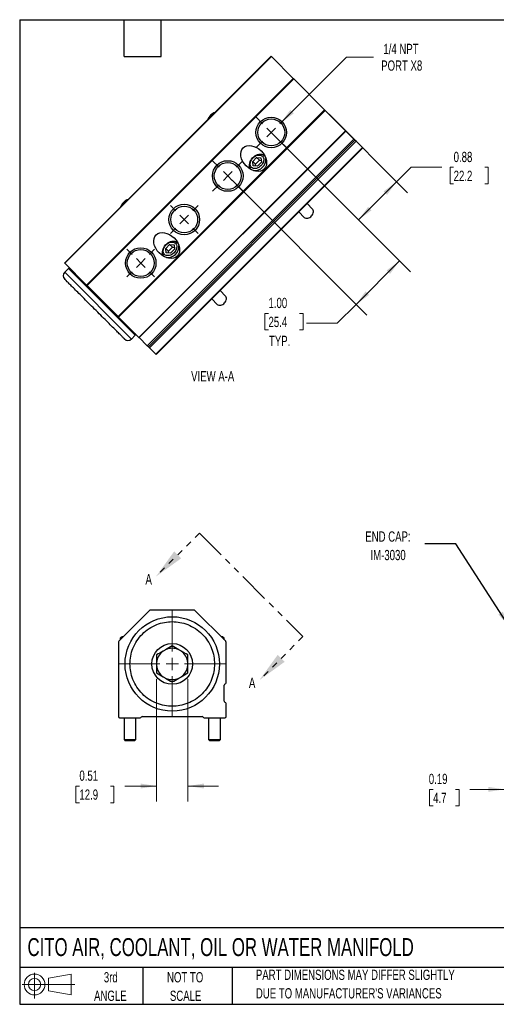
# Model space of a CAD drawing. Header units: inches. Extents: x 0.5 to 21.5, y 0.5 to 16.5.
# Tile 1 of 3: x 0.5 to 8.2, y 0.5 to 16.5. Entities that reach past the tile are written whole.
import ezdxf

# ---------------------------------------------------------------- set-up
doc = ezdxf.new("R2010")
doc.units = ezdxf.units.IN
doc.header["$LTSCALE"] = 2
doc.header["$MEASUREMENT"] = 0
doc.linetypes.add('HIDDEN', pattern=[0.075, 0.05, -0.025])
doc.linetypes.add('PHANTOM', pattern=[0.5, 0.25, -0.05, 0.05, -0.05, 0.05, -0.05])
doc.layers.add('TEXT', color=140, linetype='Continuous', lineweight=25)
doc.styles.add('SLDTEXTSTYLE0', font='TXT', dxfattribs={"width": 0.7})
doc.dimstyles.new('SLDDIMSTYLE1', dxfattribs={"dimtxt": 0.169922, "dimasz": 0.26, "dimexe": 0, "dimexo": 0.0625, "dimgap": 0.04248, "dimtad": 0, "dimtih": 1, "dimtoh": 1, "dimrnd": 1e-09, "dimdsep": 46, "dimtxsty": 'SLDTEXTSTYLE0', "dimsah": 1, "dimcen": 0.09, "dimadec": 0, "dimazin": 2, "dimtfac": 1, "dimtmove": 0, "dimatfit": 0, "dimfxl": 0, "dimfrac": 2, "dimtolj": 1, "dimtzin": 12, "dimarcsym": 0})
doc.dimstyles.new('SLDDIMSTYLE2', dxfattribs={"dimtxt": 0.18, "dimasz": 0.26, "dimexe": 0, "dimexo": 0.0625, "dimgap": 0, "dimtad": 0, "dimtih": 1, "dimtoh": 1, "dimdec": 0, "dimrnd": 1e-09, "dimzin": 0, "dimdsep": 46, "dimtxsty": 'Standard', "dimsah": 1, "dimcen": 0.09, "dimadec": 0, "dimazin": 0, "dimtfac": 0.26, "dimtdec": 0, "dimtofl": 0, "dimtmove": 0, "dimatfit": 3, "dimfxl": 0, "dimfrac": 2, "dimtolj": 1, "dimtzin": 0, "dimarcsym": 0})
doc.dimstyles.new('SLDDIMSTYLE4', dxfattribs={"dimtxt": 0.169922, "dimasz": 0.26, "dimexe": 0, "dimexo": 0.0625, "dimgap": 0.04248, "dimtad": 0, "dimtih": 1, "dimtoh": 1, "dimrnd": 1e-09, "dimzin": 12, "dimdsep": 46, "dimtxsty": 'SLDTEXTSTYLE0', "dimsah": 1, "dimcen": 0, "dimadec": 0, "dimazin": 3, "dimtfac": 1, "dimtofl": 0, "dimtmove": 0, "dimatfit": 3, "dimfxl": 0, "dimfrac": 2, "dimtolj": 1, "dimtzin": 12, "dimarcsym": 0})
doc.dimstyles.new('SLDDIMSTYLE5', dxfattribs={"dimtxt": 0.169922, "dimasz": 0.26, "dimexe": 0, "dimexo": 0.0625, "dimgap": 0.04248, "dimtad": 0, "dimtih": 1, "dimtoh": 1, "dimrnd": 1e-09, "dimzin": 4, "dimdsep": 46, "dimtxsty": 'SLDTEXTSTYLE0', "dimsah": 1, "dimcen": 0.09, "dimadec": 0, "dimazin": 1, "dimtfac": 1, "dimtofl": 0, "dimtmove": 0, "dimatfit": 3, "dimfxl": 0, "dimfrac": 2, "dimtolj": 1, "dimtzin": 12, "dimarcsym": 0})
doc.dimstyles.new('SLDDIMSTYLE6', dxfattribs={"dimtxt": 0.169922, "dimasz": 0.26, "dimexe": 0, "dimexo": 0.0625, "dimgap": 0.04248, "dimtad": 0, "dimtih": 1, "dimtoh": 1, "dimrnd": 1e-09, "dimdsep": 46, "dimtxsty": 'SLDTEXTSTYLE0', "dimsah": 1, "dimcen": 0.09, "dimadec": 0, "dimazin": 2, "dimtfac": 1, "dimtofl": 0, "dimtmove": 0, "dimatfit": 3, "dimfxl": 0, "dimfrac": 2, "dimtolj": 1, "dimtzin": 12, "dimarcsym": 0})

# ---------------------------------------------------------------- blocks, each defined once
blk = doc.blocks.new('Block11')
at = {"color": 7, "linetype": 'Continuous', "lineweight": 18}
for p, q in [((0.204, 0.418), (0.204, 0)), ((0.431, 0.328), (0.801, 0.396)), ((0.431, 0.126), (0.431, 0.328)), ((0.801, 0.396), (0.801, 0.058)), ((0, 0.227), (0.856, 0.227)), ((0.431, 0.126), (0.801, 0.058))]:
    blk.add_line(p, q, dxfattribs=at)
for radius in [0.169, 0.101]:
    blk.add_circle((0.204, 0.227), radius, dxfattribs=at)
blk = doc.blocks.new('Block12')
at = {"color": 7, "linetype": 'Continuous'}
blk.add_blockref('Block11', (0, 0), dxfattribs=at)
blk = doc.blocks.new('_D_1')
at = {"color": 7, "linetype": 'Continuous', "lineweight": 0}
for p, q in [((8.38, 5.244), (8.38, 3.743)), ((8.565, 5.056), (8.565, 3.743)), ((7.222, 3.993), (7.165, 3.993)), ((7.165, 3.993), (7.165, 3.723)), ((7.585, 3.993), (7.642, 3.993)), ((7.642, 3.993), (7.642, 3.723)), ((8.38, 3.993), (7.816, 3.993)), ((8.565, 3.993), (9.065, 3.993)), ((7.165, 3.723), (7.222, 3.723)), ((7.642, 3.723), (7.585, 3.723))]:
    blk.add_line(p, q, dxfattribs=at)
at = {"color": 7, "linetype": 'Continuous', "lineweight": 18}
for points in [[(8.38, 3.993), (8.12, 4.033), (8.12, 3.953)], [(8.565, 3.993), (8.825, 3.953), (8.825, 4.033)]]:
    blk.add_solid(points, dxfattribs=at)
at = {"color": 7, "linetype": 'Continuous', "lineweight": 18, "char_height": 0.1667, "attachment_point": 1, "style": 'SLDTEXTSTYLE0'}
for s, insert in [('0.19', (7.151, 4.246)), ('4.7', (7.222, 3.938))]:
    blk.add_mtext(s, dxfattribs=dict(at, insert=insert))
blk = doc.blocks.new('_D_9')
at = {"color": 7, "linetype": 'Continuous', "lineweight": 0}
for p, q in [((2.726, 5.784), (2.726, 3.797)), ((3.234, 5.784), (3.234, 3.797)), ((1.471, 4.047), (1.414, 4.047)), ((1.414, 4.047), (1.414, 3.776)), ((1.976, 4.047), (2.033, 4.047)), ((2.033, 4.047), (2.033, 3.776)), ((2.726, 4.047), (2.207, 4.047)), ((3.234, 4.047), (3.734, 4.047)), ((1.414, 3.776), (1.471, 3.776)), ((2.033, 3.776), (1.976, 3.776))]:
    blk.add_line(p, q, dxfattribs=at)
at = {"color": 7, "linetype": 'Continuous', "lineweight": 18}
for points in [[(2.726, 4.047), (2.466, 4.087), (2.466, 4.007)], [(3.234, 4.047), (3.494, 4.007), (3.494, 4.087)]]:
    blk.add_solid(points, dxfattribs=at)
at = {"color": 7, "linetype": 'Continuous', "lineweight": 18, "char_height": 0.1667, "attachment_point": 1, "style": 'SLDTEXTSTYLE0'}
for s, insert in [('0.51', (1.471, 4.299)), ('12.9', (1.471, 3.991))]:
    blk.add_mtext(s, dxfattribs=dict(at, insert=insert))
blk = doc.blocks.new('SW_CENTERMARKSYMBOL_5')
at = {"color": 0, "linetype": 'Continuous', "lineweight": 18}
for p, q in [((0, 0.2), (0, 0.867)), ((-0.2, 0), (-0.867, 0)), ((0, 0), (-0.1, 0)), ((0, 0), (0, 0.1)), ((0, 0), (0, -0.1)), ((0, 0), (0.1, 0)), ((0.2, 0), (0.867, 0)), ((0, -0.2), (0, -0.867))]:
    blk.add_line(p, q, dxfattribs=at)
blk = doc.blocks.new('SW_PROJECTIONARROW_0')
at = {"color": 0, "linetype": 'HIDDEN', "lineweight": 18}
for p, q in [((3.422, 8.157), (2.715, 7.45)), ((5.104, 6.475), (4.397, 5.768))]:
    blk.add_line(p, q, dxfattribs=at)
at = {"color": 0, "linetype": 'PHANTOM', "lineweight": 35}
blk.add_line((3.422, 8.157), (5.104, 6.475), dxfattribs=at)
at = {"color": 0, "linetype": 'Continuous', "lineweight": 25}
for points in [[(2.715, 7.45), (3.125, 7.747), (3.012, 7.86)], [(4.397, 5.768), (4.807, 6.065), (4.694, 6.178)]]:
    blk.add_solid(points, dxfattribs=at)
at = {"color": 0, "linetype": 'Continuous', "lineweight": 25, "char_height": 0.17, "attachment_point": 1, "style": 'SLDTEXTSTYLE0'}
for insert in [(2.544, 7.49), (4.226, 5.808)]:
    blk.add_mtext('A', dxfattribs=dict(at, insert=insert))
blk = doc.blocks.new('_D_10')
at = {"color": 7, "linetype": 'Continuous', "lineweight": 0}
for p, q in [((4.906, 14.35), (6.853, 12.404)), ((3.953, 13.89), (6.146, 11.697)), ((6.676, 12.581), (5.969, 11.873)), ((5.969, 11.873), (5.664, 11.569)), ((4.545, 11.728), (4.488, 11.728)), ((4.488, 11.728), (4.488, 11.458)), ((5.05, 11.728), (5.107, 11.728)), ((5.107, 11.728), (5.107, 11.458)), ((5.664, 11.569), (5.164, 11.569)), ((4.488, 11.458), (4.545, 11.458)), ((5.107, 11.458), (5.05, 11.458))]:
    blk.add_line(p, q, dxfattribs=at)
at = {"color": 7, "linetype": 'Continuous', "lineweight": 18}
for points in [[(6.676, 12.581), (6.464, 12.425), (6.52, 12.368)], [(5.969, 11.873), (6.181, 12.029), (6.124, 12.086)]]:
    blk.add_solid(points, dxfattribs=at)
at = {"color": 7, "linetype": 'Continuous', "lineweight": 18, "char_height": 0.1667, "attachment_point": 1, "style": 'SLDTEXTSTYLE0'}
for s, insert in [('1.00', (4.545, 11.981)), ('25.4', (4.545, 11.672)), ('TYP.', (4.553, 11.364))]:
    blk.add_mtext(s, dxfattribs=dict(at, insert=insert))
blk = doc.blocks.new('_D_11')
at = {"color": 7, "linetype": 'Continuous', "lineweight": 0}
for p, q in [((5.529, 14.965), (6.805, 13.689)), ((4.66, 14.597), (6.186, 13.07)), ((6.628, 13.866), (6.863, 14.101)), ((6.863, 14.101), (7.363, 14.101)), ((7.555, 14.101), (7.498, 14.101)), ((7.498, 14.101), (7.498, 13.831)), ((8.06, 14.101), (8.117, 14.101)), ((8.117, 14.101), (8.117, 13.831)), ((6.009, 13.247), (6.628, 13.866)), ((7.498, 13.831), (7.555, 13.831)), ((8.117, 13.831), (8.06, 13.831))]:
    blk.add_line(p, q, dxfattribs=at)
at = {"color": 7, "linetype": 'Continuous', "lineweight": 18}
for points in [[(6.628, 13.866), (6.416, 13.71), (6.472, 13.654)], [(6.009, 13.247), (6.221, 13.403), (6.165, 13.459)]]:
    blk.add_solid(points, dxfattribs=at)
at = {"color": 7, "linetype": 'Continuous', "lineweight": 18, "char_height": 0.1667, "attachment_point": 1, "style": 'SLDTEXTSTYLE0'}
for s, insert in [('0.88', (7.555, 14.353)), ('22.2', (7.555, 14.045))]:
    blk.add_mtext(s, dxfattribs=dict(at, insert=insert))
blk = doc.blocks.new('_D_12')
at = {"color": 7, "linetype": 'Continuous', "lineweight": 0}
for p, q in [((4.743, 14.822), (5.814, 15.893)), ((5.814, 15.893), (6.252, 15.893))]:
    blk.add_line(p, q, dxfattribs=at)
at = {"color": 7, "linetype": 'Continuous', "lineweight": 18}
blk.add_solid([(4.743, 14.822), (4.956, 14.978), (4.899, 15.034)], dxfattribs=at)
at = {"color": 7, "linetype": 'Continuous', "lineweight": 18, "char_height": 0.1667, "attachment_point": 1, "style": 'SLDTEXTSTYLE0'}
for s, insert in [('1/4 NPT', (6.413, 16.108)), ('PORT X8', (6.377, 15.838))]:
    blk.add_mtext(s, dxfattribs=dict(at, insert=insert))
blk = doc.blocks.new('SW_CENTERMARKSYMBOL_6')
at = {"color": 0, "linetype": 'Continuous', "lineweight": 18}
for p, q in [((-0.141, 0.141), (-0.246, 0.246)), ((0.141, 0.141), (0.246, 0.246)), ((0, 0), (-0.071, 0.071)), ((0, 0), (-0.071, -0.071)), ((0, 0), (0.071, 0.071)), ((0, 0), (0.071, -0.071)), ((-0.141, -0.141), (-0.246, -0.246)), ((0.141, -0.141), (0.246, -0.246))]:
    blk.add_line(p, q, dxfattribs=at)
blk = doc.blocks.new('SW_CENTERMARKSYMBOL_7')
at = {"color": 0, "linetype": 'Continuous', "lineweight": 18}
for p, q in [((-0.141, 0.141), (-0.246, 0.246)), ((0.141, 0.141), (0.246, 0.246)), ((0, 0), (-0.071, 0.071)), ((0, 0), (-0.071, -0.071)), ((0, 0), (0.071, 0.071)), ((0, 0), (0.071, -0.071)), ((-0.141, -0.141), (-0.246, -0.246)), ((0.141, -0.141), (0.246, -0.246))]:
    blk.add_line(p, q, dxfattribs=at)
blk = doc.blocks.new('SW_CENTERMARKSYMBOL_8')
at = {"color": 0, "linetype": 'Continuous', "lineweight": 18}
for p, q in [((-0.141, 0.141), (-0.225, 0.225)), ((0.141, 0.141), (0.225, 0.225)), ((0, 0), (-0.071, 0.071)), ((0, 0), (-0.071, -0.071)), ((0, 0), (0.071, 0.071)), ((0, 0), (0.071, -0.071)), ((-0.141, -0.141), (-0.225, -0.225)), ((0.141, -0.141), (0.225, -0.225))]:
    blk.add_line(p, q, dxfattribs=at)
blk = doc.blocks.new('SW_CENTERMARKSYMBOL_9')
at = {"color": 0, "linetype": 'Continuous', "lineweight": 18}
for p, q in [((-0.141, 0.141), (-0.225, 0.225)), ((0.141, 0.141), (0.225, 0.225)), ((0, 0), (-0.071, 0.071)), ((0, 0), (-0.071, -0.071)), ((0, 0), (0.071, 0.071)), ((0, 0), (0.071, -0.071)), ((-0.141, -0.141), (-0.225, -0.225)), ((0.141, -0.141), (0.225, -0.225))]:
    blk.add_line(p, q, dxfattribs=at)

msp = doc.modelspace()

# ---------------------------------------------------------------- linework, layer by layer
for p, q in [((1.23, 12.546), (4.589, 15.905)), ((4.593, 15.901), (1.234, 12.542)), ((4.593, 15.901), (4.589, 15.905)), ((4.593, 15.901), (4.947, 15.547)), ((1.588, 12.188), (4.947, 15.547)), ((4.957, 15.537), (1.598, 12.178)), ((4.957, 15.537), (4.947, 15.547)), ((4.957, 15.537), (5.458, 15.036)), ((2.099, 11.677), (5.458, 15.036)), ((5.468, 15.026), (2.109, 11.667)), ((5.468, 15.026), (5.458, 15.036)), ((5.468, 15.026), (5.798, 14.696)), ((2.439, 11.337), (5.798, 14.696)), ((2.444, 11.333), (5.802, 14.692)), ((5.803, 14.691), (2.444, 11.333)), ((2.574, 11.202), (5.933, 14.561)), ((5.802, 14.692), (5.798, 14.696)), ((5.802, 14.692), (5.803, 14.691)), ((5.803, 14.691), (5.933, 14.561)), ((5.933, 14.561), (5.95, 14.543)), ((5.95, 14.543), (2.592, 11.185)), ((5.968, 14.526), (2.609, 11.168)), ((2.714, 11.063), (6.073, 14.421)), ((2.718, 11.058), (6.077, 14.417)), ((5.968, 14.526), (5.95, 14.543)), ((5.968, 14.526), (6.073, 14.421)), ((6.077, 14.417), (6.073, 14.421)), ((4.288, 14.197), (4.352, 14.261)), ((4.352, 14.261), (4.423, 14.254)), ((4.352, 14.261), (4.397, 14.216)), ((4.423, 14.254), (4.43, 14.183)), ((4.487, 14.283), (4.479, 14.291)), ((4.479, 14.291), (4.488, 14.28)), ((4.295, 14.127), (4.288, 14.197)), ((4.288, 14.197), (4.333, 14.152)), ((4.366, 14.119), (4.295, 14.127)), ((4.333, 14.152), (4.397, 14.216)), ((4.336, 14.122), (4.333, 14.152)), ((4.43, 14.183), (4.366, 14.119)), ((4.397, 14.216), (4.427, 14.213)), ((4.259, 14.07), (4.266, 14.063)), ((5.261, 13.422), (5.172, 13.512)), ((5.037, 13.378), (5.127, 13.288)), ((2.874, 12.783), (2.938, 12.847)), ((2.919, 12.738), (2.983, 12.802)), ((2.938, 12.847), (3.009, 12.84)), ((2.938, 12.847), (2.983, 12.802)), ((2.983, 12.802), (3.013, 12.799)), ((3.009, 12.84), (3.016, 12.769)), ((3.072, 12.869), (3.065, 12.876)), ((3.065, 12.876), (3.074, 12.866)), ((2.845, 12.656), (2.852, 12.649)), ((2.881, 12.712), (2.874, 12.783)), ((2.874, 12.783), (2.919, 12.738)), ((2.952, 12.705), (2.881, 12.712)), ((2.922, 12.708), (2.919, 12.738)), ((3.016, 12.769), (2.952, 12.705)), ((1.23, 12.546), (1.234, 12.542)), ((1.588, 12.188), (1.234, 12.542)), ((1.292, 12.456), (1.232, 12.396)), ((2.317, 11.311), (1.232, 12.396)), ((2.377, 11.371), (1.292, 12.456)), ((1.588, 12.188), (1.598, 12.178)), ((2.099, 11.677), (1.598, 12.178)), ((3.847, 12.008), (3.757, 12.098)), ((3.623, 11.963), (3.713, 11.874)), ((2.099, 11.677), (2.109, 11.667)), ((2.439, 11.337), (2.109, 11.667)), ((2.317, 11.311), (2.377, 11.371)), ((2.439, 11.337), (2.444, 11.333)), ((2.444, 11.333), (2.444, 11.333)), ((2.574, 11.202), (2.444, 11.333)), ((2.592, 11.185), (2.574, 11.202)), ((2.592, 11.185), (2.609, 11.168)), ((2.714, 11.063), (2.609, 11.168)), ((2.714, 11.063), (2.718, 11.058)), ((2.611, 6.9), (2.111, 6.399)), ((3.334, 6.906), (2.626, 6.906)), ((3.849, 6.399), (3.348, 6.9)), ((2.165, 6.471), (2.136, 6.451)), ((2.136, 6.451), (2.136, 6.425)), ((2.162, 6.451), (2.136, 6.451)), ((2.182, 6.471), (2.165, 6.471)), ((3.795, 6.471), (3.777, 6.471)), ((3.823, 6.451), (3.795, 6.471)), ((3.823, 6.451), (3.797, 6.451)), ((3.823, 6.425), (3.823, 6.451)), ((2.105, 6.385), (2.105, 5.176)), ((3.855, 5.725), (3.855, 6.385)), ((3.825, 5.425), (3.825, 5.686)), ((3.855, 5.176), (3.855, 5.386)), ((2.125, 5.156), (2.46, 5.156)), ((2.197, 5.156), (2.197, 4.801)), ((2.387, 4.801), (2.387, 5.156)), ((2.494, 5.176), (3.465, 5.176)), ((3.5, 5.156), (3.835, 5.156)), ((3.572, 5.156), (3.572, 4.801)), ((3.762, 4.801), (3.762, 5.156)), ((2.197, 4.801), (2.217, 4.781)), ((2.197, 4.801), (2.292, 4.801)), ((2.292, 4.801), (2.387, 4.801)), ((2.367, 4.781), (2.387, 4.801)), ((3.572, 4.801), (3.592, 4.781)), ((3.572, 4.801), (3.667, 4.801)), ((3.667, 4.801), (3.762, 4.801)), ((3.742, 4.781), (3.762, 4.801)), ((2.292, 4.781), (2.217, 4.781)), ((2.367, 4.781), (2.292, 4.781)), ((3.667, 4.781), (3.592, 4.781)), ((3.742, 4.781), (3.667, 4.781))]:
    msp.add_line(p, q)
at = {"flags": 128}
for points in [[(4.27, 14.061), (4.265, 14.064), (4.253, 14.077), (4.243, 14.092), (4.237, 14.109), (4.234, 14.129), (4.235, 14.149), (4.239, 14.171), (4.246, 14.193), (4.257, 14.214), (4.271, 14.235), (4.287, 14.254), (4.305, 14.271), (4.325, 14.286), (4.346, 14.298), (4.368, 14.307), (4.389, 14.313), (4.41, 14.315), (4.431, 14.314), (4.449, 14.31), (4.465, 14.302), (4.479, 14.291), (4.479, 14.291)], [(4.269, 14.1), (4.259, 14.112), (4.252, 14.127), (4.249, 14.144), (4.249, 14.162), (4.252, 14.181), (4.259, 14.2), (4.268, 14.219), (4.281, 14.237), (4.295, 14.254), (4.312, 14.269), (4.33, 14.281), (4.349, 14.291), (4.368, 14.297), (4.387, 14.301), (4.405, 14.3), (4.422, 14.297), (4.437, 14.29), (4.449, 14.281), (4.459, 14.268), (4.466, 14.253), (4.469, 14.237), (4.469, 14.218), (4.466, 14.199), (4.46, 14.18), (4.45, 14.161), (4.438, 14.143), (4.423, 14.126), (4.406, 14.112), (4.388, 14.099), (4.369, 14.09), (4.35, 14.083), (4.331, 14.08), (4.313, 14.08), (4.296, 14.084), (4.281, 14.09), (4.269, 14.1)], [(5.127, 13.288), (5.138, 13.28), (5.151, 13.275), (5.166, 13.273), (5.182, 13.275), (5.199, 13.279), (5.215, 13.287), (5.231, 13.298), (5.245, 13.311), (5.257, 13.326), (5.266, 13.342), (5.273, 13.359), (5.276, 13.375), (5.276, 13.391), (5.272, 13.405), (5.266, 13.417), (5.261, 13.422)], [(2.855, 12.647), (2.851, 12.65), (2.839, 12.662), (2.829, 12.678), (2.823, 12.695), (2.82, 12.715), (2.821, 12.735), (2.825, 12.757), (2.832, 12.778), (2.843, 12.8), (2.856, 12.82), (2.873, 12.84), (2.891, 12.857), (2.911, 12.872), (2.932, 12.884), (2.953, 12.893), (2.975, 12.899), (2.996, 12.901), (3.016, 12.9), (3.035, 12.895), (3.051, 12.887), (3.065, 12.876), (3.065, 12.876)], [(2.855, 12.686), (2.845, 12.698), (2.838, 12.713), (2.835, 12.73), (2.835, 12.748), (2.838, 12.767), (2.844, 12.786), (2.854, 12.805), (2.866, 12.823), (2.881, 12.84), (2.898, 12.855), (2.916, 12.867), (2.935, 12.877), (2.954, 12.883), (2.973, 12.886), (2.991, 12.886), (3.008, 12.883), (3.023, 12.876), (3.035, 12.866), (3.045, 12.854), (3.052, 12.839), (3.055, 12.822), (3.055, 12.804), (3.052, 12.785), (3.045, 12.766), (3.036, 12.747), (3.023, 12.729), (3.009, 12.712), (2.992, 12.697), (2.974, 12.685), (2.955, 12.676), (2.936, 12.669), (2.917, 12.666), (2.899, 12.666), (2.882, 12.669), (2.867, 12.676), (2.855, 12.686)], [(3.713, 11.874), (3.724, 11.866), (3.737, 11.861), (3.752, 11.859), (3.768, 11.86), (3.785, 11.865), (3.801, 11.873), (3.817, 11.884), (3.831, 11.897), (3.843, 11.912), (3.852, 11.928), (3.859, 11.945), (3.862, 11.961), (3.862, 11.977), (3.858, 11.991), (3.852, 12.003), (3.847, 12.008)]]:
    msp.add_lwpolyline(points, dxfattribs=at)
for centre, radius in [((4.589, 14.668), 0.248), ((4.589, 14.668), 0.219), ((3.882, 13.96), 0.249), ((3.882, 13.96), 0.218), ((3.175, 13.253), 0.249), ((3.175, 13.253), 0.218), ((2.468, 12.546), 0.248), ((2.468, 12.546), 0.218), ((2.98, 6.031), 0.767), ((2.98, 6.031), 0.331)]:
    msp.add_circle(centre, radius)
for centre, radius, start, end in [((3.752, 14.798), 0.21, 110.6822, 159.3179), ((3.73, 14.82), 0.173, 112.8829, 157.1172), ((4.319, 14.231), 0.184, 265.0779, 4.9222), ((2.337, 13.383), 0.21, 110.6822, 159.3179), ((2.316, 13.405), 0.173, 112.8829, 157.1172), ((2.904, 12.817), 0.184, 265.0779, 4.9222), ((1.289, 12.339), 0.08, 135.0001, 225.0001), ((1.307, 12.442), 0.02, 45.0001, 135.0001), ((2.363, 11.385), 0.02, 315.0001, 45.0001), ((2.26, 11.368), 0.08, 225.0001, 315.0001), ((2.626, 6.886), 0.02, 90, 135.0001), ((3.334, 6.886), 0.02, 45.0001, 90), ((2.125, 6.385), 0.02, 135.0001, 180), ((2.98, 6.031), 0.255, 114.9241, 125.0759), ((2.98, 6.031), 0.255, 65.0759, 114.9241), ((2.98, 6.031), 0.255, 54.9241, 65.0759), ((3.835, 6.385), 0.02, 0, 45.0001), ((2.98, 6.031), 0.255, 125.0759, 174.9241), ((2.98, 6.031), 0.255, 5.0759, 54.9241), ((2.98, 6.031), 0.255, 174.9241, 185.0759), ((2.98, 6.031), 0.255, 185.0759, 234.9241), ((2.98, 6.031), 0.255, 305.0759, 354.9241), ((2.98, 6.031), 0.255, 354.9241, 5.0759), ((2.98, 6.031), 0.255, 234.9241, 245.0759), ((2.98, 6.031), 0.255, 245.0759, 294.9241), ((2.98, 6.031), 0.255, 294.9241, 305.0759), ((3.845, 5.686), 0.02, 104.4775, 180), ((3.835, 5.725), 0.02, 284.4775, 0), ((3.845, 5.425), 0.02, 180, 255.5225), ((3.835, 5.386), 0.02, 0, 75.5225), ((2.125, 5.176), 0.02, 180, 270), ((2.46, 5.176), 0.02, 270, 330), ((2.494, 5.156), 0.02, 90, 150), ((3.465, 5.156), 0.02, 30, 90), ((3.5, 5.176), 0.02, 210, 270), ((3.835, 5.176), 0.02, 270, 0)]:
    msp.add_arc(centre, radius, start, end)
for centre, major_axis in [((4.304, 14.245), (0.172, -0.172)), ((2.89, 12.831), (-0.172, 0.172))]:
    msp.add_ellipse(centre, major_axis=major_axis, ratio=0.707107)
for points, knots in [([(2.204, 11.311), (2.204, 11.311), (2.204, 11.311), (2.203, 11.311), (2.203, 11.312), (2.202, 11.313), (2.201, 11.314), (2.199, 11.315), (2.198, 11.317), (2.196, 11.319), (2.191, 11.324), (2.182, 11.333), (2.165, 11.35), (2.144, 11.371), (2.112, 11.403), (2.063, 11.451), (1.993, 11.521), (1.911, 11.604), (1.818, 11.697), (1.718, 11.797), (1.618, 11.896), (1.525, 11.99), (1.443, 12.072), (1.373, 12.142), (1.314, 12.2), (1.269, 12.246), (1.239, 12.276), (1.232, 12.283), (1.232, 12.283), (1.232, 12.283)], [0, 0, 0, 0, 0.007325, 0.014636, 0.021939, 0.029236, 0.036532, 0.04383, 0.051134, 0.058449, 0.065777, 0.097963, 0.130157, 0.161054, 0.191961, 0.250203, 0.308446, 0.370176, 0.434474, 0.500135, 0.565797, 0.630095, 0.691825, 0.750068, 0.80831, 0.870041, 0.934338, 1, 1, 1, 1, 1]), ([(2.293, 6.031), (2.293, 5.989), (2.301, 5.903), (2.338, 5.775), (2.401, 5.652), (2.491, 5.542), (2.6, 5.452), (2.724, 5.389), (2.852, 5.352), (2.98, 5.34), (3.108, 5.352), (3.236, 5.389), (3.359, 5.452), (3.469, 5.542), (3.558, 5.652), (3.622, 5.775), (3.659, 5.903), (3.671, 6.031), (3.659, 6.159), (3.622, 6.287), (3.558, 6.41), (3.469, 6.52), (3.359, 6.609), (3.236, 6.673), (3.108, 6.71), (2.98, 6.722), (2.852, 6.71), (2.724, 6.673), (2.6, 6.609), (2.491, 6.52), (2.401, 6.41), (2.338, 6.287), (2.301, 6.159), (2.293, 6.073), (2.293, 6.031)], [0, 0, 0, 0, 0.029129, 0.0600028, 0.0921602, 0.125, 0.1578398, 0.1899972, 0.220871, 0.25, 0.279129, 0.3100028, 0.3421602, 0.375, 0.4078398, 0.4399972, 0.470871, 0.5, 0.529129, 0.5600028, 0.5921602, 0.625, 0.6578398, 0.6899972, 0.720871, 0.75, 0.779129, 0.8100028, 0.8421602, 0.875, 0.9078398, 0.9399972, 0.970871, 1, 1, 1, 1])]:
    msp.add_open_spline(points, degree=3, knots=knots)
for points in [[(2.98, 6.324), (2.945, 6.304), (2.909, 6.283), (2.872, 6.262)], [(3.087, 6.262), (3.051, 6.283), (3.015, 6.304), (2.98, 6.324)], [(2.833, 6.24), (2.797, 6.218), (2.761, 6.198), (2.726, 6.178)], [(2.726, 6.178), (2.726, 6.137), (2.726, 6.096), (2.726, 6.053)], [(3.234, 6.178), (3.199, 6.198), (3.163, 6.218), (3.126, 6.24)], [(3.234, 6.053), (3.234, 6.096), (3.234, 6.137), (3.234, 6.178)], [(2.726, 6.008), (2.726, 5.966), (2.726, 5.925), (2.726, 5.884)], [(3.234, 5.884), (3.234, 5.925), (3.234, 5.966), (3.234, 6.008)], [(2.726, 5.884), (2.761, 5.864), (2.797, 5.843), (2.833, 5.822)], [(2.872, 5.8), (2.909, 5.778), (2.945, 5.758), (2.98, 5.738)], [(2.98, 5.738), (3.015, 5.758), (3.051, 5.778), (3.087, 5.8)], [(3.126, 5.822), (3.163, 5.843), (3.199, 5.864), (3.234, 5.884)]]:
    msp.add_open_spline(points, degree=3)
at = {"layer": 'TEXT'}
for p, q in [((0.5, 16.5), (21.5, 16.5)), ((0.5, 16.5), (0.5, 0.5)), ((2.2, 15.9), (2.2, 16.5)), ((2.8, 15.9), (2.8, 16.5)), ((2.2, 15.9), (2.8, 15.9)), ((21.5, 1.742), (0.5, 1.742)), ((21.5, 1.1), (0.5, 1.1)), ((2.5, 1.1), (2.5, 0.5)), ((3.954, 1.1), (3.954, 0.5)), ((0.5, 0.5), (21.5, 0.5))]:
    msp.add_line(p, q, dxfattribs=at)

# ---------------------------------------------------------------- block references
at = {"color": 7, "linetype": 'Continuous', "lineweight": 0}
for name, p in [('SW_CENTERMARKSYMBOL_6', (4.589, 14.668)), ('SW_CENTERMARKSYMBOL_7', (3.882, 13.96)), ('SW_CENTERMARKSYMBOL_8', (3.175, 13.253)), ('SW_CENTERMARKSYMBOL_9', (2.468, 12.546)), ('SW_CENTERMARKSYMBOL_5', (2.98, 6.031))]:
    msp.add_blockref(name, p, dxfattribs=at)
at = {"color": 7, "linetype": 'Continuous', "lineweight": 25}
msp.add_blockref('SW_PROJECTIONARROW_0', (0, 0), dxfattribs=at)
at = {"layer": 'TEXT'}
msp.add_blockref('Block12', (0.538, 0.595), dxfattribs=at)

# ---------------------------------------------------------------- texts
at = {"color": 7, "linetype": 'Continuous', "lineweight": 0, "char_height": 0.1667, "attachment_point": 2, "style": 'SLDTEXTSTYLE0'}
for s, insert in [('VIEW A-A', (3.638, 10.79)), ('END CAP:', (6.487, 8.185)), ('IM-3030', (6.489, 7.884))]:
    msp.add_mtext(s, dxfattribs=dict(at, insert=insert))
at = {"layer": 'TEXT', "style": 'SLDTEXTSTYLE0'}
for s, insert, char_height, attachment_point in [('CITO AIR, COOLANT, OIL OR WATER MANIFOLD', (0.627, 1.576), 0.29167, 1), ('3rd', (1.981, 1.023), 0.1667, 2), ('NOT TO', (3.19, 1.023), 0.1667, 2), ('PART DIMENSIONS MAY DIFFER SLIGHTLY', (4.34, 1.063), 0.16667, 1), ('ANGLE', (1.974, 0.722), 0.1667, 2), ('SCALE', (3.198, 0.722), 0.1667, 2), ("DUE TO MANUFACTURER'S VARIANCES", (4.34, 0.762), 0.16667, 1)]:
    msp.add_mtext(s, dxfattribs=dict(at, insert=insert, char_height=char_height, attachment_point=attachment_point))

# ---------------------------------------------------------------- dimensions: what is measured, and where the dimension line sits
at = {"color": 7, "linetype": 'Continuous', "lineweight": 18}
dim = msp.add_diameter_dim_2p(p1=(4.434, 14.513), p2=(4.743, 14.822), text='1/4 NPT\\PPORT X8', dimstyle='SLDDIMSTYLE4', override={"dimpost": '<>'}, dxfattribs=at)
dim.commit()
dim.dimension.update_dxf_attribs({"geometry": '_D_12', "text_midpoint": (6.863, 15.893), "dimtype": 163})
for base, p1, p2, angle, dimstyle, picture, middle in [((6.628, 13.866), (4.589, 14.668), (5.458, 15.036), 45.0001, 'SLDDIMSTYLE6', '_D_11', (6.863, 14.101)), ((2.726, 4.047), (3.234, 5.884), (2.726, 5.884), 360, 'SLDDIMSTYLE1', '_D_9', (1.724, 4.047))]:
    dim = msp.add_linear_dim(base=base, p1=p1, p2=p2, angle=angle, dimstyle=dimstyle, dxfattribs=at)
    dim.commit()
    dim.dimension.update_dxf_attribs({"geometry": picture, "text_midpoint": middle, "dimtype": 160})
dim = msp.add_linear_dim(base=(5.969, 11.873), p1=(4.835, 14.421), p2=(3.882, 13.96), angle=44.9999, text='<>\\PTYP.', dimstyle='SLDDIMSTYLE5', dxfattribs=at)
dim.commit()
dim.dimension.update_dxf_attribs({"geometry": '_D_10', "text_midpoint": (5.664, 11.569), "dimtype": 160})
dim = msp.add_linear_dim(base=(8.380384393, 3.99348131), p1=(8.565384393, 5.155882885), p2=(8.380384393, 5.343883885), dimstyle='SLDDIMSTYLE1', dxfattribs=at)
dim.commit()
dim.dimension.update_dxf_attribs({"geometry": '_D_1', "text_midpoint": (7.403502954, 3.99348131), "dimtype": 160})

# ---------------------------------------------------------------- leaders
at = {"color": 7, "linetype": 'Continuous', "lineweight": 0}
msp.add_leader([(8.46, 6.639), (7.588, 7.985), (7.088, 7.985)], dimstyle='SLDDIMSTYLE2', dxfattribs=at)

doc.saveas('drawing.dxf')
